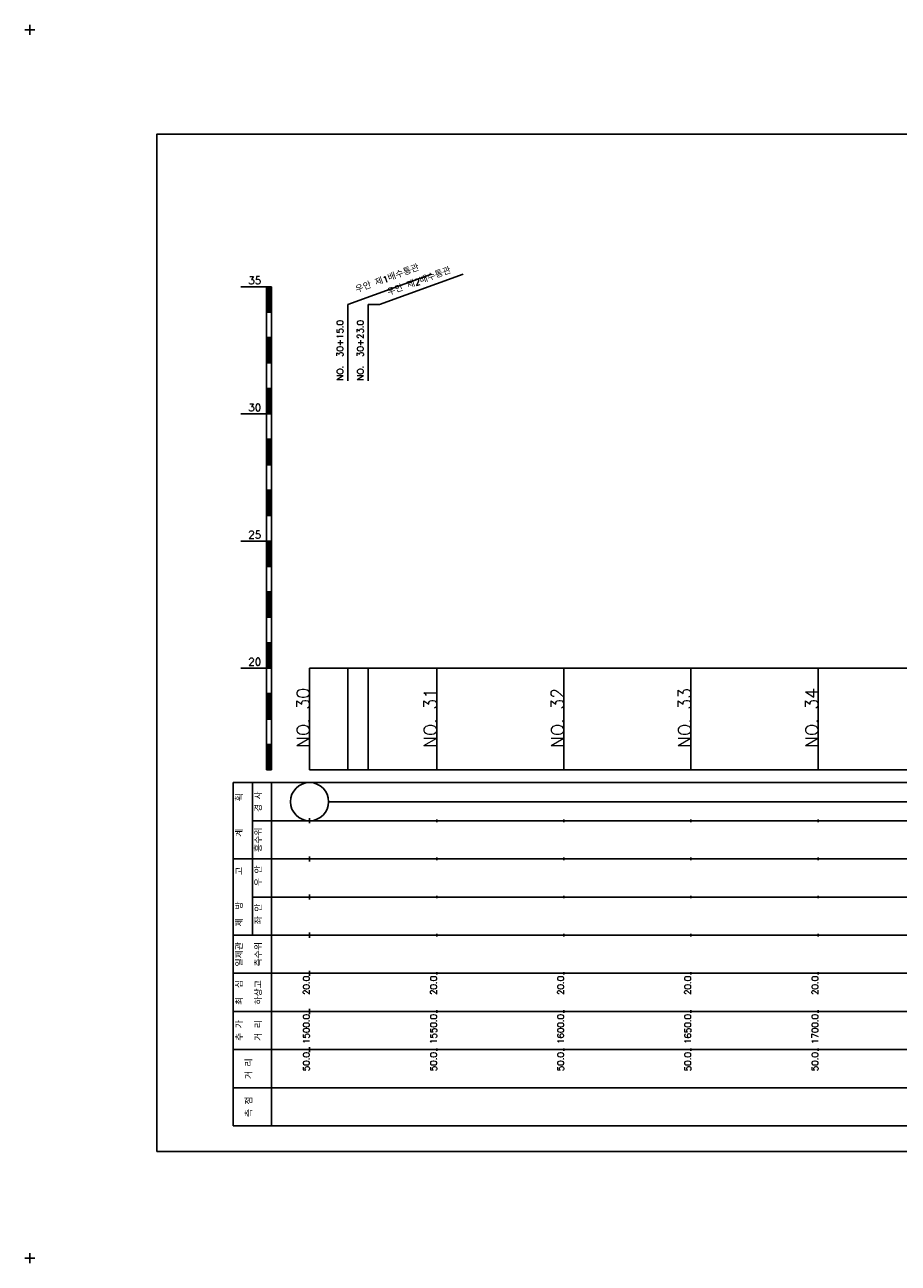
# Model space of a CAD drawing. Extents: x -504 to 685, y -2 to 1934.
# Tile 8 of 9: x -2 to 342, y 1447 to 1934. Entities that reach past the tile are written whole.
import ezdxf
from ezdxf.enums import TextEntityAlignment as Align

# ---------------------------------------------------------------- set-up
doc = ezdxf.new("R2010")
doc.units = 0
doc.header["$LTSCALE"] = 5
for name, color, linetype in [('BOX', 5, 'CONTINUOUS'), ('DT1', 3, 'CONTINUOUS'), ('LT1', 4, 'CONTINUOUS'), ('ST1', 7, 'CONTINUOUS')]:
    doc.layers.add(name, color=color, linetype=linetype)
doc.styles.add('GHS', font='ROMANS.shx', dxfattribs={"bigfont": 'GHS.shx'})

msp = doc.modelspace()

# ---------------------------------------------------------------- linework, layer by layer
at = {"layer": 'BOX'}
msp.add_lwpolyline([(50, 1491), (650, 1491), (650, 1891), (50, 1891), (50, 1491)], dxfattribs=at)
at = {"layer": 'LT1', "linetype": 'CONTINUOUS'}
for p, q in [((125, 1824), (157.89, 1835.97)), ((137.51, 1824), (170.4, 1835.97)), ((125, 1794), (125, 1824)), ((133, 1794), (133, 1824)), ((133, 1824), (137.51, 1824))]:
    msp.add_line(p, q, dxfattribs=at)
at = {"layer": 'LT1'}
for p, q in [((83, 1831), (93, 1831)), ((93, 1641), (93, 1831)), ((93, 1831), (95, 1831)), ((93.5, 1830.8), (93.5, 1821.2)), ((94, 1830.8), (94, 1821.2)), ((94.5, 1830.8), (94.5, 1821.2)), ((95, 1641), (95, 1831)), ((93, 1821), (95, 1821)), ((93, 1811), (95, 1811)), ((93.5, 1810.8), (93.5, 1801.2)), ((94, 1810.8), (94, 1801.2)), ((94.5, 1810.8), (94.5, 1801.2)), ((93, 1801), (95, 1801)), ((93, 1791), (95, 1791)), ((93.5, 1790.8), (93.5, 1781.2)), ((94, 1790.8), (94, 1781.2)), ((94.5, 1790.8), (94.5, 1781.2)), ((83, 1781), (93, 1781)), ((93, 1781), (95, 1781)), ((93, 1771), (95, 1771)), ((93.5, 1770.8), (93.5, 1761.2)), ((94, 1770.8), (94, 1761.2)), ((94.5, 1770.8), (94.5, 1761.2)), ((93, 1761), (95, 1761)), ((93, 1751), (95, 1751)), ((93.5, 1750.8), (93.5, 1741.2)), ((94, 1750.8), (94, 1741.2)), ((94.5, 1750.8), (94.5, 1741.2)), ((93, 1741), (95, 1741)), ((83, 1731), (93, 1731)), ((93, 1731), (95, 1731)), ((93.5, 1730.8), (93.5, 1721.2)), ((94, 1730.8), (94, 1721.2)), ((94.5, 1730.8), (94.5, 1721.2)), ((93, 1721), (95, 1721)), ((93, 1711), (95, 1711)), ((93.5, 1710.8), (93.5, 1701.2)), ((94, 1710.8), (94, 1701.2)), ((94.5, 1710.8), (94.5, 1701.2)), ((93, 1701), (95, 1701)), ((93, 1691), (95, 1691)), ((93.5, 1690.8), (93.5, 1681.2)), ((94, 1690.8), (94, 1681.2)), ((94.5, 1690.8), (94.5, 1681.2)), ((83, 1681), (93, 1681)), ((93, 1681), (95, 1681)), ((110, 1641), (110, 1681)), ((125, 1641), (125, 1681)), ((133, 1641), (133, 1681)), ((160, 1641), (160, 1681)), ((210, 1641), (210, 1681)), ((260, 1641), (260, 1681)), ((310, 1641), (310, 1681)), ((93, 1671), (95, 1671)), ((93.5, 1670.8), (93.5, 1661.2)), ((94, 1670.8), (94, 1661.2)), ((94.5, 1670.8), (94.5, 1661.2)), ((110, 1673.24), (110, 1675.24)), ((160, 1673.74), (160, 1674.74)), ((210, 1673.74), (210, 1674.74)), ((260, 1673.74), (260, 1674.74)), ((310, 1673.74), (310, 1674.74)), ((93, 1661), (95, 1661)), ((93, 1651), (95, 1651)), ((93.5, 1650.8), (93.5, 1641.2)), ((94, 1650.8), (94, 1641.2)), ((94.5, 1650.8), (94.5, 1641.2)), ((93, 1641), (95, 1641)), ((110, 1641), (610, 1641)), ((110, 1620), (110, 1622)), ((160, 1620.5), (160, 1621.5)), ((210, 1620.5), (210, 1621.5)), ((260, 1620.5), (260, 1621.5)), ((310, 1620.5), (310, 1621.5)), ((110, 1605), (110, 1607)), ((160, 1605.5), (160, 1606.5)), ((210, 1605.5), (210, 1606.5)), ((260, 1605.5), (260, 1606.5)), ((310, 1605.5), (310, 1606.5)), ((110, 1590), (110, 1592)), ((160, 1590.5), (160, 1591.5)), ((210, 1590.5), (210, 1591.5)), ((260, 1590.5), (260, 1591.5)), ((310, 1590.5), (310, 1591.5)), ((110, 1575), (110, 1577)), ((160, 1575.5), (160, 1576.5)), ((210, 1575.5), (210, 1576.5)), ((260, 1575.5), (260, 1576.5)), ((310, 1575.5), (310, 1576.5)), ((110, 1560), (110, 1562)), ((160, 1560.5), (160, 1561.5)), ((210, 1560.5), (210, 1561.5)), ((260, 1560.5), (260, 1561.5)), ((310, 1560.5), (310, 1561.5)), ((110, 1545), (110, 1547)), ((160, 1545.5), (160, 1546.5)), ((210, 1545.5), (210, 1546.5)), ((260, 1545.5), (260, 1546.5)), ((310, 1545.5), (310, 1546.5)), ((110, 1530), (110, 1532)), ((160, 1530.5), (160, 1531.5)), ((210, 1530.5), (210, 1531.5)), ((260, 1530.5), (260, 1531.5)), ((310, 1530.5), (310, 1531.5))]:
    msp.add_line(p, q, dxfattribs=at)
msp.add_lwpolyline([(110, 1681), (160, 1681), (210, 1681), (260, 1681), (310, 1681), (360, 1681), (410, 1681), (460, 1681), (510, 1681), (560, 1681), (610, 1681)], dxfattribs=at)
at = {"layer": 'ST1'}
for p, q in [((0, 1930), (0, 1934)), ((-2, 1932), (2, 1932)), ((80, 1501), (80, 1636)), ((80, 1636), (623, 1636)), ((87.5, 1606), (87.5, 1636)), ((95, 1501), (95, 1636)), ((87.5, 1621), (623, 1621)), ((80, 1606), (623, 1606)), ((87.5, 1576), (87.5, 1606)), ((87.5, 1591), (623, 1591)), ((80, 1576), (623, 1576)), ((80, 1561), (623, 1561)), ((80, 1546), (623, 1546)), ((80, 1531), (623, 1531)), ((80, 1516), (623, 1516)), ((80, 1501), (623, 1501)), ((-2, 1449), (2, 1449)), ((0, 1447), (0, 1451))]:
    msp.add_line(p, q, dxfattribs=at)
at = {"layer": 'ST1', "linetype": 'CONTINUOUS'}
msp.add_line((117.5, 1628.5), (602.5, 1628.5), dxfattribs=at)
msp.add_circle((110, 1628.5), 7.5, dxfattribs=at)

# ---------------------------------------------------------------- texts
at = {"layer": 'DT1', "linetype": 'CONTINUOUS', "style": 'GHS'}
for s, rotation, p in [('우안 제1배수통관', 20, (141, 1832.99)), ('우안 제2배수통관', 20, (153.51, 1831.93)), ('경 사', 90, (91.25, 1628.5)), ('  획', 90, (83.75, 1628.5)), ('홍수위', 90, (91.25, 1613.5)), ('   계', 90, (83.75, 1613.5)), (' 우 안', 90, (91.25, 1598.5)), ('   고', 90, (83.75, 1598.5)), (' 제  방', 90, (83.75, 1583.5)), (' 좌 안', 90, (91.25, 1583.5)), ('일제관', 90, (83.75, 1568.5)), ('측수위', 90, (91.25, 1568.5)), ('최  심', 90, (83.75, 1553.5)), ('하상고', 90, (91.25, 1553.5)), ('추 가', 90, (83.75, 1538.5)), ('거 리', 90, (91.25, 1538.5)), ('거 리', 90, (87.5, 1523.5)), ('측 점', 90, (87.5, 1508.5))]:
    msp.add_text(s, height=2.5, rotation=rotation, dxfattribs=at).set_placement(p, align=Align.CENTER)
at = {"layer": 'DT1', "style": 'GHS'}
for s, p in [('35', (91, 1832)), ('30', (91, 1782)), ('25', (91, 1732)), ('20', (91, 1682))]:
    msp.add_text(s, height=3, dxfattribs=at).set_placement(p, align=Align.RIGHT)
at = {"layer": 'DT1', "linetype": 'CONTINUOUS', "style": 'GHS'}
for s, p in [('NO.  30+15.0', (123.25, 1794.12)), ('NO.  30+23.0', (131.25, 1794.12))]:
    msp.add_text(s, height=2.5, rotation=90, dxfattribs=at).set_placement(p)
at = {"layer": 'DT1', "style": 'GHS'}
for s, height, p in [('NO. 30', 5, (110, 1673.24)), ('NO. 31', 5, (160, 1673.24)), ('NO. 32', 5, (210, 1673.24)), ('NO. 33', 5, (260, 1673.24)), ('NO. 34', 5, (310, 1673.24)), (' 20.0', 2.5, (110, 1560)), (' 20.0', 2.5, (160, 1560)), (' 20.0', 2.5, (210, 1560)), (' 20.0', 2.5, (260, 1560)), (' 20.0', 2.5, (310, 1560)), ('  1500.0', 2.5, (110, 1545)), ('  1550.0', 2.5, (160, 1545)), ('  1600.0', 2.5, (210, 1545)), ('  1650.0', 2.5, (260, 1545)), ('  1700.0', 2.5, (310, 1545)), ('  50.0', 2.5, (110, 1530)), ('  50.0', 2.5, (160, 1530)), ('  50.0', 2.5, (210, 1530)), ('  50.0', 2.5, (260, 1530)), ('  50.0', 2.5, (310, 1530))]:
    msp.add_text(s, height=height, rotation=90, dxfattribs=at).set_placement(p, align=Align.RIGHT)

doc.saveas('drawing.dxf')
